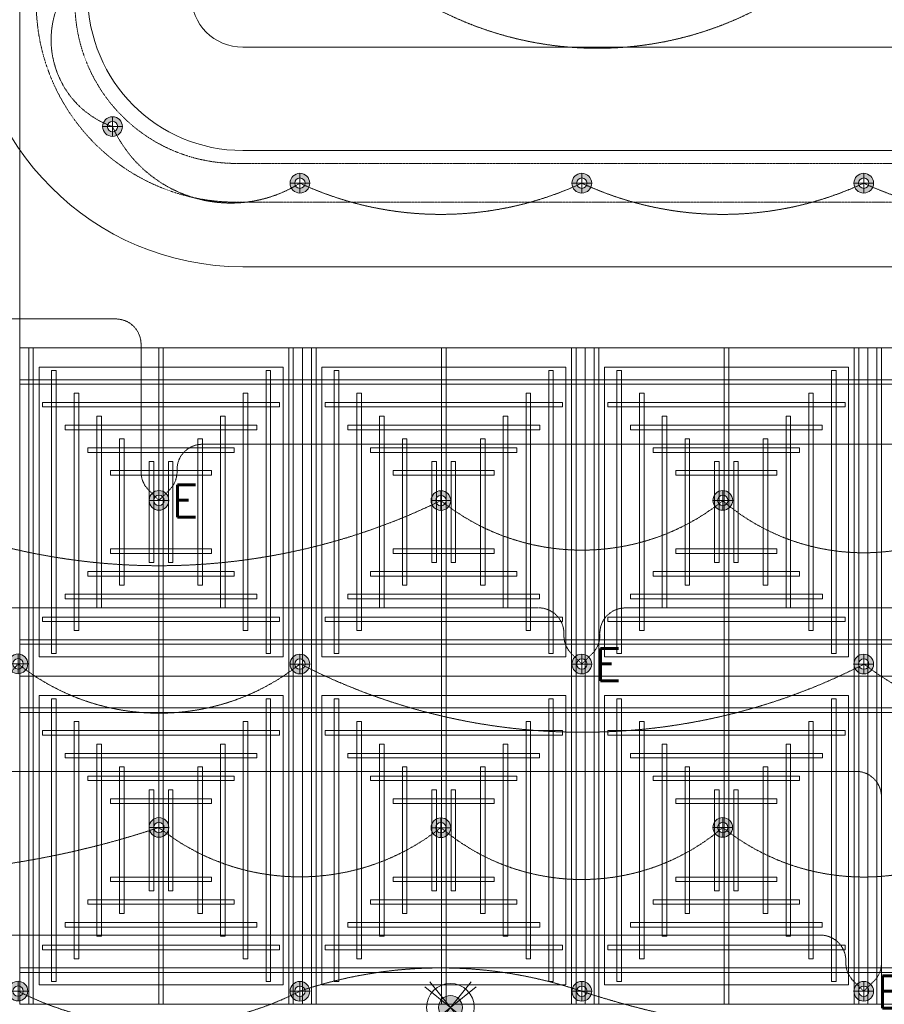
# Model space of a CAD drawing. Header units: millimetres. Extents: x -750 to 72845, y -24282 to 18874.
# Tile 12 of 154: x 5532 to 8934, y 3344 to 7217. Entities that reach past the tile are written whole.
import ezdxf
from ezdxf.enums import TextEntityAlignment as Align

# ---------------------------------------------------------------- set-up
doc = ezdxf.new("R2010")
doc.units = ezdxf.units.MM
doc.header["$MEASUREMENT"] = 0
for name, pattern in [('DASHED', [19.05, 12.7, -6.35]), ('HIDDENX2', [0.75, 0.5, -0.25]), ('IRISH HOUSE_FF46_HYD AIRPORT_HVAC DUCTING LAYOUT 3$0$( Dashed )', [0.75, 0.5, -0.25])]:
    doc.linetypes.add(name, pattern=pattern)
doc.layers.get('0').update_dxf_attribs({"lineweight": 5})
for name, color, linetype, lineweight in [('E Celing Lighting', 5, 'DASHED', 5), ('IRISH HOUSE_FF46_HYD AIRPORT_HVAC DUCTING LAYOUT 3$0$Ceiling', 14, 'Continuous', 9), ('IRISH HOUSE_FF46_HYD AIRPORT_HVAC DUCTING LAYOUT 3$0$Grey', 8, 'Continuous', 9), ('Lighting (Ceiling)', 160, 'Continuous', 15), ('M-MEP-ELLG-CABLE', 146, 'HIDDENX2', 20), ('M-MEP-ELPR-EQUIP', 6, 'Continuous', 20)]:
    doc.layers.add(name, color=color, linetype=linetype, lineweight=lineweight)
doc.layers.add('IRISH HOUSE_FF46_HYD AIRPORT_HVAC DUCTING LAYOUT 3$0$RCP LAYOUT', color=8, linetype='Continuous')
doc.styles.get("Standard").update_dxf_attribs({"font": 'romans.shx'})

# ---------------------------------------------------------------- blocks, each defined once
blk = doc.blocks.new('cl')
at = {"layer": 'Lighting (Ceiling)'}
h = blk.add_hatch(color=0, dxfattribs=at)
h.dxf.hatch_style = 1
h.paths.add_polyline_path([(1.53, 0.03, 1), (-1.53, 0.03, 1)])
h.paths.add_polyline_path([(-0.81, 0.03, -1), (0.81, 0.03, -1)], flags=16)
at = {"layer": 'Lighting (Ceiling)', "color": 0}
for p, q in [((0, 1.56), (0, -1.5)), ((-1.53, 0.03), (1.53, 0.03))]:
    blk.add_line(p, q, dxfattribs=at)
for radius in [1.53, 0.806]:
    blk.add_circle((0, 0.03), radius, dxfattribs=at)
at = {"color": 0}
blk.add_attdef('NAME', text='', height=5, dxfattribs=at).set_placement((0.84, 2.71), align=Align.MIDDLE_CENTER)
blk = doc.blocks.new('ljbsdinfpn')
at = {"layer": 'Lighting (Ceiling)'}
h = blk.add_hatch(color=6, dxfattribs=at)
h.dxf.hatch_style = 1
edge = h.paths.add_edge_path()
edge.add_arc((-23157.71, -1088.48), 1.85, 0, 360)
h = blk.add_hatch(color=6, dxfattribs=at)
h.dxf.hatch_style = 1
edge = h.paths.add_edge_path()
edge.add_arc((-23157.71, -1088.48), 1.85, 0, 360)
at = {"layer": 'Lighting (Ceiling)', "color": 6, "elevation": 0}
for points in [[(-23153.73, -1085.29), (-23161.69, -1091.68)], [(-23153.73, -1091.68), (-23161.69, -1085.29)], [(-23160.91, -1084.5), (-23154.51, -1092.46)], [(-23154.51, -1084.5), (-23160.91, -1092.46)]]:
    blk.add_lwpolyline(points, dxfattribs=at)
at = {"layer": 'Lighting (Ceiling)', "color": 6}
for radius in [3.7, 3.7, 1.85, 1.85]:
    blk.add_circle((-23157.71, -1088.48, 0), radius, dxfattribs=at)
blk = doc.blocks.new('skievubjn')
at = {"layer": 'E Celing Lighting', "color": 5}
blk.add_blockref('ljbsdinfpn', (1744391.78, -78007.31, 0), dxfattribs=at)
blk = doc.blocks.new('IRISH HOUSE_FF46_HYD AIRPORT_HVAC DUCTING LAYOUT 3$0$IRISH HOUSE-RCP LAYOUT')
at = {"color": 8, "lineweight": 0, "ltscale": 0.25}
for p, q in [((5185.4, 3209.1), (5185.4, -3245.4)), ((5185.4, -3245.4), (10746.8, -3245.4)), ((5185.4, -4536.3), (5185.4, -3245.4)), ((5185.4, -3245.4), (6297.7, -3245.4)), ((7409.9, -3245.4), (6297.7, -3245.4)), ((6297.7, -3245.4), (6297.7, -4536.3)), ((6297.7, -3245.4), (6297.7, -4536.3)), ((7409.9, -4536.3), (7409.9, -3245.4)), ((7409.9, -4536.3), (7409.9, -3245.4)), ((7409.9, -3245.4), (8522.2, -3245.4)), ((8522.2, -3245.4), (8522.2, -4536.3)), ((9634.5, -3245.4), (8522.2, -3245.4)), ((8522.2, -3245.4), (8522.2, -4536.3)), ((5261.6, -4460.1), (5261.6, -3321.6)), ((5261.6, -3321.6), (6221.5, -3321.6)), ((6221.5, -3321.6), (6221.5, -4460.1)), ((7333.7, -3321.6), (6373.9, -3321.6)), ((6373.9, -3321.6), (6373.9, -4460.1)), ((7333.7, -4460.1), (7333.7, -3321.6)), ((7486.1, -4460.1), (7486.1, -3321.6)), ((7486.1, -3321.6), (8446, -3321.6)), ((8446, -3321.6), (8446, -4460.1)), ((6221.5, -4460.1), (5261.6, -4460.1)), ((6373.9, -4460.1), (7333.7, -4460.1)), ((8446, -4460.1), (7486.1, -4460.1)), ((6297.7, -4536.3), (5185.4, -4536.3)), ((6297.7, -4536.3), (5185.4, -4536.3)), ((5185.4, -4536.3), (5185.4, -5827.2)), ((6297.7, -4536.3), (7409.9, -4536.3)), ((6297.7, -4536.3), (7409.9, -4536.3)), ((6297.7, -5827.2), (6297.7, -4536.3)), ((6297.7, -5827.2), (6297.7, -4536.3)), ((7409.9, -4536.3), (7409.9, -5827.2)), ((8522.2, -4536.3), (7409.9, -4536.3)), ((8522.2, -4536.3), (7409.9, -4536.3)), ((7409.9, -4536.3), (7409.9, -5827.2)), ((8522.2, -5827.2), (8522.2, -4536.3)), ((8522.2, -4536.3), (9634.5, -4536.3)), ((8522.2, -4536.3), (9634.5, -4536.3)), ((8522.2, -5827.2), (8522.2, -4536.3)), ((6221.5, -4612.5), (5261.6, -4612.5)), ((5261.6, -4612.5), (5261.6, -5751)), ((6221.5, -5751), (6221.5, -4612.5)), ((6373.9, -4612.5), (7333.7, -4612.5)), ((6373.9, -5751), (6373.9, -4612.5)), ((7333.7, -4612.5), (7333.7, -5751)), ((8446, -4612.5), (7486.1, -4612.5)), ((7486.1, -4612.5), (7486.1, -5751)), ((8446, -5751), (8446, -4612.5)), ((5261.6, -5751), (6221.5, -5751)), ((7333.7, -5751), (6373.9, -5751)), ((7486.1, -5751), (8446, -5751)), ((5185.4, -5827.2), (6297.7, -5827.2)), ((7409.9, -5827.2), (6297.7, -5827.2)), ((7409.9, -5827.2), (8522.2, -5827.2)), ((9634.5, -5827.2), (8522.2, -5827.2))]:
    blk.add_line(p, q, dxfattribs=at)
at = {"layer": 'IRISH HOUSE_FF46_HYD AIRPORT_HVAC DUCTING LAYOUT 3$0$Ceiling', "color": 8, "lineweight": 0, "ltscale": 0.25}
for p, q in [((5239, -3245.4), (5221.1, -3245.4)), ((5221.1, -3245.4), (5221.1, -4536.3)), ((5239, -4536.3), (5239, -3245.4)), ((5732.6, -4536.3), (5732.6, -3245.4)), ((5732.6, -3245.4), (5750.5, -3245.4)), ((5750.5, -3245.4), (5750.5, -4536.3)), ((6244, -4536.3), (6244, -3245.4)), ((6244, -3245.4), (6261.9, -3245.4)), ((6261.9, -3245.4), (6261.9, -4536.3)), ((6351.3, -3245.4), (6333.4, -3245.4)), ((6333.4, -3245.4), (6333.4, -4536.3)), ((6351.3, -4536.3), (6351.3, -3245.4)), ((6862.7, -3245.4), (6844.9, -3245.4)), ((6844.9, -3245.4), (6844.9, -4536.3)), ((6862.7, -4536.3), (6862.7, -3245.4)), ((7356.3, -4536.3), (7356.3, -3245.4)), ((7356.3, -3245.4), (7374.2, -3245.4)), ((7374.2, -3245.4), (7374.2, -4536.3)), ((7463.6, -3245.4), (7445.7, -3245.4)), ((7445.7, -3245.4), (7445.7, -4536.3)), ((7463.6, -4536.3), (7463.6, -3245.4)), ((7957.1, -4536.3), (7957.1, -3245.4)), ((7957.1, -3245.4), (7975, -3245.4)), ((7975, -3245.4), (7975, -4536.3)), ((8468.6, -4536.3), (8468.6, -3245.4)), ((8468.6, -3245.4), (8486.5, -3245.4)), ((8486.5, -3245.4), (8486.5, -4536.3)), ((8575.8, -3245.4), (8558, -3245.4)), ((8558, -3245.4), (8558, -4536.3)), ((8575.8, -4536.3), (8575.8, -3245.4)), ((5310.5, -4447), (5310.5, -3334.8)), ((5310.5, -3334.8), (5328.4, -3334.8)), ((5328.4, -3334.8), (5328.4, -4447)), ((6154.7, -4447), (6154.7, -3334.8)), ((6154.7, -3334.8), (6172.6, -3334.8)), ((6172.6, -3334.8), (6172.6, -4447)), ((6440.6, -3334.8), (6422.8, -3334.8)), ((6422.8, -3334.8), (6422.8, -4447)), ((6440.6, -4447), (6440.6, -3334.8)), ((7284.8, -3334.8), (7267, -3334.8)), ((7267, -3334.8), (7267, -4447)), ((7284.8, -4447), (7284.8, -3334.8)), ((7535, -4447), (7535, -3334.8)), ((7535, -3334.8), (7552.9, -3334.8)), ((7552.9, -3334.8), (7552.9, -4447)), ((8379.2, -4447), (8379.2, -3334.8)), ((8379.2, -3334.8), (8397.1, -3334.8)), ((8397.1, -3334.8), (8397.1, -4447)), ((6297.7, -3370.5), (5185.4, -3370.5)), ((5185.4, -3370.5), (5185.4, -3388.4)), ((5185.4, -3388.4), (6297.7, -3388.4)), ((6297.7, -3388.4), (6297.7, -3370.5)), ((6297.7, -3370.5), (7409.9, -3370.5)), ((6297.7, -3388.4), (6297.7, -3370.5)), ((7409.9, -3388.4), (6297.7, -3388.4)), ((7409.9, -3370.5), (7409.9, -3388.4)), ((8522.2, -3370.5), (7409.9, -3370.5)), ((7409.9, -3370.5), (7409.9, -3388.4)), ((7409.9, -3388.4), (8522.2, -3388.4)), ((8522.2, -3388.4), (8522.2, -3370.5)), ((8522.2, -3388.4), (8522.2, -3370.5)), ((8522.2, -3370.5), (9634.5, -3370.5)), ((9634.5, -3388.4), (8522.2, -3388.4)), ((5399.9, -4357.6), (5399.9, -3424.1)), ((5399.9, -3424.1), (5417.7, -3424.1)), ((5417.7, -3424.1), (5417.7, -4357.6)), ((6065.3, -4357.6), (6065.3, -3424.1)), ((6065.3, -3424.1), (6083.2, -3424.1)), ((6083.2, -3424.1), (6083.2, -4357.6)), ((6530, -3424.1), (6512.1, -3424.1)), ((6512.1, -3424.1), (6512.1, -4357.6)), ((6530, -4357.6), (6530, -3424.1)), ((7195.5, -3424.1), (7177.6, -3424.1)), ((7177.6, -3424.1), (7177.6, -4357.6)), ((7195.5, -4357.6), (7195.5, -3424.1)), ((7624.4, -4357.6), (7624.4, -3424.1)), ((7624.4, -3424.1), (7642.3, -3424.1)), ((7642.3, -3424.1), (7642.3, -4357.6)), ((8289.9, -4357.6), (8289.9, -3424.1)), ((8289.9, -3424.1), (8307.7, -3424.1)), ((8307.7, -3424.1), (8307.7, -4357.6)), ((5274.7, -3459.9), (5274.7, -3477.8)), ((6208.2, -3459.9), (5274.7, -3459.9)), ((5274.7, -3477.8), (6208.2, -3477.8)), ((6208.2, -3477.8), (6208.2, -3459.9)), ((6387.1, -3477.8), (6387.1, -3459.9)), ((6387.1, -3459.9), (7320.6, -3459.9)), ((7320.6, -3477.8), (6387.1, -3477.8)), ((7320.6, -3459.9), (7320.6, -3477.8)), ((7499.3, -3459.9), (7499.3, -3477.8)), ((8432.8, -3459.9), (7499.3, -3459.9)), ((7499.3, -3477.8), (8432.8, -3477.8)), ((8432.8, -3477.8), (8432.8, -3459.9)), ((5489.2, -4268.2), (5489.2, -3513.5)), ((5489.2, -3513.5), (5507.1, -3513.5)), ((5507.1, -3513.5), (5507.1, -4268.2)), ((5976, -4268.2), (5976, -3513.5)), ((5976, -3513.5), (5993.8, -3513.5)), ((5993.8, -3513.5), (5993.8, -4268.2)), ((6619.4, -3513.5), (6601.5, -3513.5)), ((6601.5, -3513.5), (6601.5, -4268.2)), ((6619.4, -4268.2), (6619.4, -3513.5)), ((7106.1, -3513.5), (7088.2, -3513.5)), ((7088.2, -3513.5), (7088.2, -4268.2)), ((7106.1, -4268.2), (7106.1, -3513.5)), ((7713.8, -4268.2), (7713.8, -3513.5)), ((7713.8, -3513.5), (7731.6, -3513.5)), ((7731.6, -3513.5), (7731.6, -4268.2)), ((8200.5, -4268.2), (8200.5, -3513.5)), ((8200.5, -3513.5), (8218.4, -3513.5)), ((8218.4, -3513.5), (8218.4, -4268.2)), ((5364.1, -3549.3), (5364.1, -3567.1)), ((6118.8, -3549.3), (5364.1, -3549.3)), ((6118.8, -3567.1), (6118.8, -3549.3)), ((6476.5, -3567.1), (6476.5, -3549.3)), ((6476.5, -3549.3), (7231.3, -3549.3)), ((7231.3, -3549.3), (7231.3, -3567.1)), ((7588.6, -3549.3), (7588.6, -3567.1)), ((8343.3, -3549.3), (7588.6, -3549.3)), ((8343.3, -3567.1), (8343.3, -3549.3)), ((5364.1, -3567.1), (6118.8, -3567.1)), ((7231.3, -3567.1), (6476.5, -3567.1)), ((7588.6, -3567.1), (8343.3, -3567.1)), ((5453.5, -3638.6), (5453.5, -3656.5)), ((6029.5, -3638.6), (5453.5, -3638.6)), ((5578.6, -4178.9), (5578.6, -3602.9)), ((5578.6, -3602.9), (5596.5, -3602.9)), ((5596.5, -3602.9), (5596.5, -4178.9)), ((5904.4, -3602.9), (5886.5, -3602.9)), ((5886.5, -3602.9), (5886.5, -4178.9)), ((5904.4, -4178.9), (5904.4, -3602.9)), ((6029.5, -3656.5), (6029.5, -3638.6)), ((6565.8, -3656.5), (6565.8, -3638.6)), ((6565.8, -3638.6), (7141.9, -3638.6)), ((6691, -4178.9), (6691, -3602.9)), ((6691, -3602.9), (6708.8, -3602.9)), ((6708.8, -3602.9), (6708.8, -4178.9)), ((7016.7, -3602.9), (6998.9, -3602.9)), ((6998.9, -3602.9), (6998.9, -4178.9)), ((7016.7, -4178.9), (7016.7, -3602.9)), ((7141.9, -3638.6), (7141.9, -3656.5)), ((7678, -3638.6), (7678, -3656.5)), ((8254, -3638.6), (7678, -3638.6)), ((7803.1, -4178.9), (7803.1, -3602.9)), ((7803.1, -3602.9), (7821, -3602.9)), ((7821, -3602.9), (7821, -4178.9)), ((8128.9, -3602.9), (8111.1, -3602.9)), ((8111.1, -3602.9), (8111.1, -4178.9)), ((8128.9, -4178.9), (8128.9, -3602.9)), ((8254, -3656.5), (8254, -3638.6)), ((5453.5, -3656.5), (6029.5, -3656.5)), ((7141.9, -3656.5), (6565.8, -3656.5)), ((7678, -3656.5), (8254, -3656.5)), ((5694.8, -4089.5), (5694.8, -3692.2)), ((5694.8, -3692.2), (5712.6, -3692.2)), ((5712.6, -3692.2), (5712.6, -4089.5)), ((5788.2, -3692.2), (5770.3, -3692.2)), ((5770.3, -3692.2), (5770.3, -4089.5)), ((5788.2, -4089.5), (5788.2, -3692.2)), ((6807.1, -4089.5), (6807.1, -3692.2)), ((6807.1, -3692.2), (6825, -3692.2)), ((6825, -3692.2), (6825, -4089.5)), ((6900.6, -3692.2), (6882.7, -3692.2)), ((6882.7, -3692.2), (6882.7, -4089.5)), ((6900.6, -4089.5), (6900.6, -3692.2)), ((7919.3, -4089.5), (7919.3, -3692.2)), ((7919.3, -3692.2), (7937.2, -3692.2)), ((7937.2, -3692.2), (7937.2, -4089.5)), ((8012.8, -3692.2), (7994.9, -3692.2)), ((7994.9, -3692.2), (7994.9, -4089.5)), ((8012.8, -4089.5), (8012.8, -3692.2)), ((5542.8, -3728), (5542.8, -3745.9)), ((5940.1, -3728), (5542.8, -3728)), ((5542.8, -3745.9), (5940.1, -3745.9)), ((5940.1, -3745.9), (5940.1, -3728)), ((6655.2, -3745.9), (6655.2, -3728)), ((6655.2, -3728), (7052.5, -3728)), ((7052.5, -3745.9), (6655.2, -3745.9)), ((7052.5, -3728), (7052.5, -3745.9)), ((7767.4, -3728), (7767.4, -3745.9)), ((8164.7, -3728), (7767.4, -3728)), ((7767.4, -3745.9), (8164.7, -3745.9)), ((8164.7, -3745.9), (8164.7, -3728)), ((5542.8, -4053.8), (5542.8, -4035.9)), ((5542.8, -4035.9), (5940.1, -4035.9)), ((5940.1, -4053.8), (5542.8, -4053.8)), ((5940.1, -4035.9), (5940.1, -4053.8)), ((7052.5, -4035.9), (6655.2, -4035.9)), ((6655.2, -4035.9), (6655.2, -4053.8)), ((6655.2, -4053.8), (7052.5, -4053.8)), ((7052.5, -4053.8), (7052.5, -4035.9)), ((7767.4, -4053.8), (7767.4, -4035.9)), ((7767.4, -4035.9), (8164.7, -4035.9)), ((8164.7, -4053.8), (7767.4, -4053.8)), ((8164.7, -4035.9), (8164.7, -4053.8)), ((5712.6, -4089.5), (5694.8, -4089.5)), ((5770.3, -4089.5), (5788.2, -4089.5)), ((6825, -4089.5), (6807.1, -4089.5)), ((6882.7, -4089.5), (6900.6, -4089.5)), ((7937.2, -4089.5), (7919.3, -4089.5)), ((7994.9, -4089.5), (8012.8, -4089.5)), ((5453.5, -4143.1), (5453.5, -4125.3)), ((5453.5, -4125.3), (6029.5, -4125.3)), ((6029.5, -4143.1), (5453.5, -4143.1)), ((6029.5, -4125.3), (6029.5, -4143.1)), ((7141.9, -4125.3), (6565.8, -4125.3)), ((6565.8, -4125.3), (6565.8, -4143.1)), ((6565.8, -4143.1), (7141.9, -4143.1)), ((7141.9, -4143.1), (7141.9, -4125.3)), ((7678, -4143.1), (7678, -4125.3)), ((7678, -4125.3), (8254, -4125.3)), ((8254, -4143.1), (7678, -4143.1)), ((8254, -4125.3), (8254, -4143.1)), ((5596.5, -4178.9), (5578.6, -4178.9)), ((5886.5, -4178.9), (5904.4, -4178.9)), ((6708.8, -4178.9), (6691, -4178.9)), ((6998.9, -4178.9), (7016.7, -4178.9)), ((7821, -4178.9), (7803.1, -4178.9)), ((8111.1, -4178.9), (8128.9, -4178.9)), ((5364.1, -4232.5), (5364.1, -4214.6)), ((5364.1, -4214.6), (6118.8, -4214.6)), ((6118.8, -4214.6), (6118.8, -4232.5)), ((7231.2, -4214.6), (6476.5, -4214.6)), ((6476.5, -4214.6), (6476.5, -4232.5)), ((7231.2, -4232.5), (7231.2, -4214.6)), ((7588.7, -4232.5), (7588.7, -4214.6)), ((7588.7, -4214.6), (8343.4, -4214.6)), ((8343.4, -4214.6), (8343.4, -4232.5)), ((6118.8, -4232.5), (5364.1, -4232.5)), ((6476.5, -4232.5), (7231.2, -4232.5)), ((8343.4, -4232.5), (7588.7, -4232.5)), ((5507.1, -4268.2), (5489.2, -4268.2)), ((5993.8, -4268.2), (5976, -4268.2)), ((6601.5, -4268.2), (6619.4, -4268.2)), ((7088.2, -4268.2), (7106.1, -4268.2)), ((7731.6, -4268.2), (7713.8, -4268.2)), ((8218.4, -4268.2), (8200.5, -4268.2)), ((5274.7, -4321.9), (5274.7, -4304)), ((5274.7, -4304), (6208.2, -4304)), ((6208.2, -4321.9), (5274.7, -4321.9)), ((6208.2, -4304), (6208.2, -4321.9)), ((7320.6, -4304), (6387.1, -4304)), ((6387.1, -4304), (6387.1, -4321.9)), ((6387.1, -4321.9), (7320.6, -4321.9)), ((7320.6, -4321.9), (7320.6, -4304)), ((7499.3, -4321.9), (7499.3, -4304)), ((7499.3, -4304), (8432.8, -4304)), ((8432.8, -4321.9), (7499.3, -4321.9)), ((8432.8, -4304), (8432.8, -4321.9)), ((5417.7, -4357.6), (5399.9, -4357.6)), ((6083.2, -4357.6), (6065.3, -4357.6)), ((6512.1, -4357.6), (6530, -4357.6)), ((7177.6, -4357.6), (7195.5, -4357.6)), ((7642.3, -4357.6), (7624.4, -4357.6)), ((8307.7, -4357.6), (8289.9, -4357.6)), ((5185.4, -4393.3), (6297.7, -4393.3)), ((5185.4, -4411.2), (5185.4, -4393.3)), ((6297.7, -4411.2), (5185.4, -4411.2)), ((7409.9, -4393.3), (6297.7, -4393.3)), ((6297.7, -4393.3), (6297.7, -4411.2)), ((6297.7, -4393.3), (6297.7, -4411.2)), ((6297.7, -4411.2), (7409.9, -4411.2)), ((7409.9, -4411.2), (7409.9, -4393.3)), ((7409.9, -4393.3), (8522.2, -4393.3)), ((7409.9, -4411.2), (7409.9, -4393.3)), ((8522.2, -4411.2), (7409.9, -4411.2)), ((8522.2, -4393.3), (8522.2, -4411.2)), ((9634.5, -4393.3), (8522.2, -4393.3)), ((8522.2, -4393.3), (8522.2, -4411.2)), ((8522.2, -4411.2), (9634.5, -4411.2)), ((5328.4, -4447), (5310.5, -4447)), ((6172.6, -4447), (6154.7, -4447)), ((6422.8, -4447), (6440.6, -4447)), ((7267, -4447), (7284.8, -4447)), ((7552.9, -4447), (7535, -4447)), ((8397.1, -4447), (8379.2, -4447)), ((5221.1, -4536.3), (5239, -4536.3)), ((5221.1, -4536.3), (5239, -4536.3)), ((5221.1, -5827.2), (5221.1, -4536.3)), ((5239, -4536.3), (5239, -5827.2)), ((5750.5, -4536.3), (5732.6, -4536.3)), ((5750.5, -4536.3), (5732.6, -4536.3)), ((5732.6, -4536.3), (5732.6, -5827.2)), ((5750.5, -5827.2), (5750.5, -4536.3)), ((6261.9, -4536.3), (6244, -4536.3)), ((6261.9, -4536.3), (6244, -4536.3)), ((6244, -4536.3), (6244, -5827.2)), ((6261.9, -5827.2), (6261.9, -4536.3)), ((6333.4, -4536.3), (6351.3, -4536.3)), ((6333.4, -4536.3), (6351.3, -4536.3)), ((6333.4, -5827.2), (6333.4, -4536.3)), ((6351.3, -4536.3), (6351.3, -5827.2)), ((6844.9, -4536.3), (6862.7, -4536.3)), ((6844.9, -4536.3), (6862.7, -4536.3)), ((6844.9, -5827.2), (6844.9, -4536.3)), ((6862.7, -4536.3), (6862.7, -5827.2)), ((7374.2, -4536.3), (7356.3, -4536.3)), ((7374.2, -4536.3), (7356.3, -4536.3)), ((7356.3, -4536.3), (7356.3, -5827.2)), ((7374.2, -5827.2), (7374.2, -4536.3)), ((7445.7, -4536.3), (7463.6, -4536.3)), ((7445.7, -4536.3), (7463.6, -4536.3)), ((7445.7, -5827.2), (7445.7, -4536.3)), ((7463.6, -4536.3), (7463.6, -5827.2)), ((7975, -4536.3), (7957.1, -4536.3)), ((7975, -4536.3), (7957.1, -4536.3)), ((7957.1, -4536.3), (7957.1, -5827.2)), ((7975, -5827.2), (7975, -4536.3)), ((8486.5, -4536.3), (8468.6, -4536.3)), ((8486.5, -4536.3), (8468.6, -4536.3)), ((8468.6, -4536.3), (8468.6, -5827.2)), ((8486.5, -5827.2), (8486.5, -4536.3)), ((8558, -4536.3), (8575.8, -4536.3)), ((8558, -4536.3), (8575.8, -4536.3)), ((8558, -5827.2), (8558, -4536.3)), ((8575.8, -4536.3), (8575.8, -5827.2)), ((5328.4, -4625.7), (5310.5, -4625.7)), ((5310.5, -4625.7), (5310.5, -5737.9)), ((5328.4, -5737.9), (5328.4, -4625.7)), ((6172.6, -4625.7), (6154.7, -4625.7)), ((6154.7, -4625.7), (6154.7, -5737.9)), ((6172.6, -5737.9), (6172.6, -4625.7)), ((6422.8, -4625.7), (6440.6, -4625.7)), ((6422.8, -5737.9), (6422.8, -4625.7)), ((6440.6, -4625.7), (6440.6, -5737.9)), ((7267, -4625.7), (7284.8, -4625.7)), ((7267, -5737.9), (7267, -4625.7)), ((7284.8, -4625.7), (7284.8, -5737.9)), ((7552.9, -4625.7), (7535, -4625.7)), ((7535, -4625.7), (7535, -5737.9)), ((7552.9, -5737.9), (7552.9, -4625.7)), ((8397.1, -4625.7), (8379.2, -4625.7)), ((8379.2, -4625.7), (8379.2, -5737.9)), ((8397.1, -5737.9), (8397.1, -4625.7)), ((6297.7, -4661.4), (5185.4, -4661.4)), ((5185.4, -4661.4), (5185.4, -4679.3)), ((5185.4, -4679.3), (6297.7, -4679.3)), ((6297.7, -4679.3), (6297.7, -4661.4)), ((6297.7, -4661.4), (7409.9, -4661.4)), ((6297.7, -4679.3), (6297.7, -4661.4)), ((7409.9, -4679.3), (6297.7, -4679.3)), ((7409.9, -4661.4), (7409.9, -4679.3)), ((8522.2, -4661.4), (7409.9, -4661.4)), ((7409.9, -4661.4), (7409.9, -4679.3)), ((7409.9, -4679.3), (8522.2, -4679.3)), ((8522.2, -4679.3), (8522.2, -4661.4)), ((8522.2, -4679.3), (8522.2, -4661.4)), ((8522.2, -4661.4), (9634.5, -4661.4)), ((9634.5, -4679.3), (8522.2, -4679.3)), ((5417.7, -4715.1), (5399.9, -4715.1)), ((5399.9, -4715.1), (5399.9, -5648.5)), ((5417.7, -5648.5), (5417.7, -4715.1)), ((6083.2, -4715.1), (6065.3, -4715.1)), ((6065.3, -4715.1), (6065.3, -5648.5)), ((6083.2, -5648.5), (6083.2, -4715.1)), ((6512.1, -4715.1), (6530, -4715.1)), ((6512.1, -5648.5), (6512.1, -4715.1)), ((6530, -4715.1), (6530, -5648.5)), ((7177.6, -4715.1), (7195.5, -4715.1)), ((7177.6, -5648.5), (7177.6, -4715.1)), ((7195.5, -4715.1), (7195.5, -5648.5)), ((7642.3, -4715.1), (7624.4, -4715.1)), ((7624.4, -4715.1), (7624.4, -5648.5)), ((7642.3, -5648.5), (7642.3, -4715.1)), ((8307.7, -4715.1), (8289.9, -4715.1)), ((8289.9, -4715.1), (8289.9, -5648.5)), ((8307.7, -5648.5), (8307.7, -4715.1)), ((5274.7, -4750.8), (5274.7, -4768.7)), ((6208.2, -4750.8), (5274.7, -4750.8)), ((6208.2, -4768.7), (6208.2, -4750.8)), ((6387.1, -4768.7), (6387.1, -4750.8)), ((6387.1, -4750.8), (7320.6, -4750.8)), ((7320.6, -4750.8), (7320.6, -4768.7)), ((7499.3, -4750.8), (7499.3, -4768.7)), ((8432.8, -4750.8), (7499.3, -4750.8)), ((8432.8, -4768.7), (8432.8, -4750.8)), ((5274.7, -4768.7), (6208.2, -4768.7)), ((7320.6, -4768.7), (6387.1, -4768.7)), ((7499.3, -4768.7), (8432.8, -4768.7)), ((5364.1, -4840.2), (5364.1, -4858)), ((6118.8, -4840.2), (5364.1, -4840.2)), ((5507.1, -4804.4), (5489.2, -4804.4)), ((5489.2, -4804.4), (5489.2, -5559.1)), ((5507.1, -5559.1), (5507.1, -4804.4)), ((5993.8, -4804.4), (5976, -4804.4)), ((5976, -4804.4), (5976, -5559.1)), ((5993.8, -5559.1), (5993.8, -4804.4)), ((6118.8, -4858), (6118.8, -4840.2)), ((6476.5, -4858), (6476.5, -4840.2)), ((6476.5, -4840.2), (7231.2, -4840.2)), ((6601.5, -4804.4), (6619.4, -4804.4)), ((6601.5, -5559.1), (6601.5, -4804.4)), ((6619.4, -4804.4), (6619.4, -5559.1)), ((7088.2, -4804.4), (7106.1, -4804.4)), ((7088.2, -5559.1), (7088.2, -4804.4)), ((7106.1, -4804.4), (7106.1, -5559.1)), ((7231.2, -4840.2), (7231.2, -4858)), ((7588.7, -4840.2), (7588.7, -4858)), ((8343.4, -4840.2), (7588.7, -4840.2)), ((7731.6, -4804.4), (7713.8, -4804.4)), ((7713.8, -4804.4), (7713.8, -5559.1)), ((7731.6, -5559.1), (7731.6, -4804.4)), ((8218.4, -4804.4), (8200.5, -4804.4)), ((8200.5, -4804.4), (8200.5, -5559.1)), ((8218.4, -5559.1), (8218.4, -4804.4)), ((8343.4, -4858), (8343.4, -4840.2)), ((5364.1, -4858), (6118.8, -4858)), ((7231.2, -4858), (6476.5, -4858)), ((7588.7, -4858), (8343.4, -4858)), ((5596.5, -4893.8), (5578.6, -4893.8)), ((5578.6, -4893.8), (5578.6, -5469.8)), ((5596.5, -5469.8), (5596.5, -4893.8)), ((5886.5, -4893.8), (5904.4, -4893.8)), ((5886.5, -5469.8), (5886.5, -4893.8)), ((5904.4, -4893.8), (5904.4, -5469.8)), ((6708.8, -4893.8), (6691, -4893.8)), ((6691, -4893.8), (6691, -5469.8)), ((6708.8, -5469.8), (6708.8, -4893.8)), ((6998.9, -4893.8), (7016.7, -4893.8)), ((6998.9, -5469.8), (6998.9, -4893.8)), ((7016.7, -4893.8), (7016.7, -5469.8)), ((7821, -4893.8), (7803.1, -4893.8)), ((7803.1, -4893.8), (7803.1, -5469.8)), ((7821, -5469.8), (7821, -4893.8)), ((8111.1, -4893.8), (8128.9, -4893.8)), ((8111.1, -5469.8), (8111.1, -4893.8)), ((8128.9, -4893.8), (8128.9, -5469.8)), ((5453.5, -4929.5), (5453.5, -4947.4)), ((6029.5, -4929.5), (5453.5, -4929.5)), ((5453.5, -4947.4), (6029.5, -4947.4)), ((6029.5, -4947.4), (6029.5, -4929.5)), ((6565.8, -4947.4), (6565.8, -4929.5)), ((6565.8, -4929.5), (7141.9, -4929.5)), ((7141.9, -4947.4), (6565.8, -4947.4)), ((7141.9, -4929.5), (7141.9, -4947.4)), ((7678, -4929.5), (7678, -4947.4)), ((8254, -4929.5), (7678, -4929.5)), ((7678, -4947.4), (8254, -4947.4)), ((8254, -4947.4), (8254, -4929.5)), ((5712.6, -4983.1), (5694.8, -4983.1)), ((5694.8, -4983.1), (5694.8, -5380.4)), ((5712.6, -5380.4), (5712.6, -4983.1)), ((5770.3, -4983.1), (5788.2, -4983.1)), ((5770.3, -5380.4), (5770.3, -4983.1)), ((5788.2, -4983.1), (5788.2, -5380.4)), ((6825, -4983.1), (6807.1, -4983.1)), ((6807.1, -4983.1), (6807.1, -5380.4)), ((6825, -5380.4), (6825, -4983.1)), ((6882.7, -4983.1), (6900.6, -4983.1)), ((6882.7, -5380.4), (6882.7, -4983.1)), ((6900.6, -4983.1), (6900.6, -5380.4)), ((7937.2, -4983.1), (7919.3, -4983.1)), ((7919.3, -4983.1), (7919.3, -5380.4)), ((7937.2, -5380.4), (7937.2, -4983.1)), ((7994.9, -4983.1), (8012.8, -4983.1)), ((7994.9, -5380.4), (7994.9, -4983.1)), ((8012.8, -4983.1), (8012.8, -5380.4)), ((5542.8, -5018.9), (5542.8, -5036.8)), ((5940.1, -5018.9), (5542.8, -5018.9)), ((5940.1, -5036.8), (5940.1, -5018.9)), ((6655.2, -5036.8), (6655.2, -5018.9)), ((6655.2, -5018.9), (7052.5, -5018.9)), ((7052.5, -5018.9), (7052.5, -5036.8)), ((7767.4, -5018.9), (7767.4, -5036.8)), ((8164.7, -5018.9), (7767.4, -5018.9)), ((8164.7, -5036.8), (8164.7, -5018.9)), ((5542.8, -5036.8), (5940.1, -5036.8)), ((7052.5, -5036.8), (6655.2, -5036.8)), ((7767.4, -5036.8), (8164.7, -5036.8)), ((5542.8, -5344.7), (5542.8, -5326.8)), ((5542.8, -5326.8), (5940.1, -5326.8)), ((5940.1, -5326.8), (5940.1, -5344.7)), ((7052.5, -5326.8), (6655.2, -5326.8)), ((6655.2, -5326.8), (6655.2, -5344.7)), ((7052.5, -5344.7), (7052.5, -5326.8)), ((7767.4, -5344.7), (7767.4, -5326.8)), ((7767.4, -5326.8), (8164.7, -5326.8)), ((8164.7, -5326.8), (8164.7, -5344.7)), ((5940.1, -5344.7), (5542.8, -5344.7)), ((5694.8, -5380.4), (5712.6, -5380.4)), ((5788.2, -5380.4), (5770.3, -5380.4)), ((6655.2, -5344.7), (7052.5, -5344.7)), ((6807.1, -5380.4), (6825, -5380.4)), ((6900.6, -5380.4), (6882.7, -5380.4)), ((8164.7, -5344.7), (7767.4, -5344.7)), ((7919.3, -5380.4), (7937.2, -5380.4)), ((8012.8, -5380.4), (7994.9, -5380.4)), ((5453.5, -5434), (5453.5, -5416.2)), ((5453.5, -5416.2), (6029.5, -5416.2)), ((6029.5, -5416.2), (6029.5, -5434)), ((7141.9, -5416.2), (6565.8, -5416.2)), ((6565.8, -5416.2), (6565.8, -5434)), ((7141.9, -5434), (7141.9, -5416.2)), ((7678, -5434), (7678, -5416.2)), ((7678, -5416.2), (8254, -5416.2)), ((8254, -5416.2), (8254, -5434)), ((6029.5, -5434), (5453.5, -5434)), ((6565.8, -5434), (7141.9, -5434)), ((8254, -5434), (7678, -5434)), ((5578.6, -5469.8), (5596.5, -5469.8)), ((5904.4, -5469.8), (5886.5, -5469.8)), ((6691, -5469.8), (6708.8, -5469.8)), ((7016.7, -5469.8), (6998.9, -5469.8)), ((7803.1, -5469.8), (7821, -5469.8)), ((8128.9, -5469.8), (8111.1, -5469.8)), ((5364.1, -5523.4), (5364.1, -5505.5)), ((5364.1, -5505.5), (6118.8, -5505.5)), ((6118.8, -5523.4), (5364.1, -5523.4)), ((6118.8, -5505.5), (6118.8, -5523.4)), ((7231.3, -5505.5), (6476.5, -5505.5)), ((6476.5, -5505.5), (6476.5, -5523.4)), ((6476.5, -5523.4), (7231.3, -5523.4)), ((7231.3, -5523.4), (7231.3, -5505.5)), ((7588.6, -5523.4), (7588.6, -5505.5)), ((7588.6, -5505.5), (8343.3, -5505.5)), ((8343.3, -5523.4), (7588.6, -5523.4)), ((8343.3, -5505.5), (8343.3, -5523.4)), ((5489.2, -5559.1), (5507.1, -5559.1)), ((5976, -5559.1), (5993.8, -5559.1)), ((6619.4, -5559.1), (6601.5, -5559.1)), ((7106.1, -5559.1), (7088.2, -5559.1)), ((7713.8, -5559.1), (7731.6, -5559.1)), ((8200.5, -5559.1), (8218.4, -5559.1)), ((5274.7, -5612.8), (5274.7, -5594.9)), ((5274.7, -5594.9), (6208.2, -5594.9)), ((6208.2, -5612.8), (5274.7, -5612.8)), ((6208.2, -5594.9), (6208.2, -5612.8)), ((7320.6, -5594.9), (6387.1, -5594.9)), ((6387.1, -5594.9), (6387.1, -5612.8)), ((6387.1, -5612.8), (7320.6, -5612.8)), ((7320.6, -5612.8), (7320.6, -5594.9)), ((7499.3, -5612.8), (7499.3, -5594.9)), ((7499.3, -5594.9), (8432.8, -5594.9)), ((8432.8, -5612.8), (7499.3, -5612.8)), ((8432.8, -5594.9), (8432.8, -5612.8)), ((5399.9, -5648.5), (5417.7, -5648.5)), ((6065.3, -5648.5), (6083.2, -5648.5)), ((6530, -5648.5), (6512.1, -5648.5)), ((7195.5, -5648.5), (7177.6, -5648.5)), ((7624.4, -5648.5), (7642.3, -5648.5)), ((8289.9, -5648.5), (8307.7, -5648.5)), ((5185.4, -5684.3), (6297.7, -5684.3)), ((5185.4, -5702.1), (5185.4, -5684.3)), ((7409.9, -5684.3), (6297.7, -5684.3)), ((6297.7, -5684.3), (6297.7, -5702.1)), ((6297.7, -5684.3), (6297.7, -5702.1)), ((7409.9, -5702.1), (7409.9, -5684.3)), ((7409.9, -5684.3), (8522.2, -5684.3)), ((7409.9, -5702.1), (7409.9, -5684.3)), ((8522.2, -5684.3), (8522.2, -5702.1)), ((9634.5, -5684.3), (8522.2, -5684.3)), ((8522.2, -5684.3), (8522.2, -5702.1)), ((6297.7, -5702.1), (5185.4, -5702.1)), ((6297.7, -5702.1), (7409.9, -5702.1)), ((8522.2, -5702.1), (7409.9, -5702.1)), ((8522.2, -5702.1), (9634.5, -5702.1)), ((5310.5, -5737.9), (5328.4, -5737.9)), ((6154.7, -5737.9), (6172.6, -5737.9)), ((6440.6, -5737.9), (6422.8, -5737.9)), ((7284.8, -5737.9), (7267, -5737.9)), ((7535, -5737.9), (7552.9, -5737.9)), ((8379.2, -5737.9), (8397.1, -5737.9)), ((5239, -5827.2), (5221.1, -5827.2)), ((5732.6, -5827.2), (5750.5, -5827.2)), ((6244, -5827.2), (6261.9, -5827.2)), ((6351.3, -5827.2), (6333.4, -5827.2)), ((6862.7, -5827.2), (6844.9, -5827.2)), ((7356.3, -5827.2), (7374.2, -5827.2)), ((7463.6, -5827.2), (7445.7, -5827.2)), ((7957.1, -5827.2), (7975, -5827.2)), ((8468.6, -5827.2), (8486.5, -5827.2)), ((8575.8, -5827.2), (8558, -5827.2))]:
    blk.add_line(p, q, dxfattribs=at)
at = {"layer": 'IRISH HOUSE_FF46_HYD AIRPORT_HVAC DUCTING LAYOUT 3$0$Grey', "color": 8, "lineweight": 0, "ltscale": 0.25}
for p, q in [((11439.6, -2062.7), (6063.1, -2062.7)), ((10677.1, -2469.1), (6063.1, -2469.1)), ((6063.1, -2469.1), (11439.6, -2469.1)), ((6063.1, -2926.3), (10677.1, -2926.3))]:
    blk.add_line(p, q, dxfattribs=at)
at = {"layer": 'IRISH HOUSE_FF46_HYD AIRPORT_HVAC DUCTING LAYOUT 3$0$Grey', "color": 8, "linetype": 'IRISH HOUSE_FF46_HYD AIRPORT_HVAC DUCTING LAYOUT 3$0$( Dashed )', "lineweight": 0, "ltscale": 0.2}
for p, q in [((6037.7, -2519.9), (10677.1, -2519.9)), ((10677.1, -2672.3), (6037.7, -2672.3))]:
    blk.add_line(p, q, dxfattribs=at)
at = {"layer": 'IRISH HOUSE_FF46_HYD AIRPORT_HVAC DUCTING LAYOUT 3$0$Grey', "color": 8, "lineweight": 0, "ltscale": 0.25}
for radius in [1066.8, 609.6, 609.6, 203.2]:
    blk.add_arc((6063.1, -1859.5), radius, 180, 270, dxfattribs=at)
at = {"layer": 'IRISH HOUSE_FF46_HYD AIRPORT_HVAC DUCTING LAYOUT 3$0$Grey', "color": 8, "linetype": 'IRISH HOUSE_FF46_HYD AIRPORT_HVAC DUCTING LAYOUT 3$0$( Dashed )', "lineweight": 0, "ltscale": 0.2}
for radius in [787.4, 635]:
    blk.add_arc((6037.7, -1884.9), radius, 180, 270, dxfattribs=at)
blk = doc.blocks.new('IRISH HOUSE_FF46_HYD AIRPORT_HVAC DUCTING LAYOUT 3')
at = {"layer": 'IRISH HOUSE_FF46_HYD AIRPORT_HVAC DUCTING LAYOUT 3$0$RCP LAYOUT', "lineweight": 0}
blk.add_blockref('IRISH HOUSE_FF46_HYD AIRPORT_HVAC DUCTING LAYOUT 3$0$IRISH HOUSE-RCP LAYOUT', (0, 0), dxfattribs=at)

msp = doc.modelspace()

# ---------------------------------------------------------------- linework, layer by layer
at = {"layer": 'M-MEP-ELLG-CABLE', "color": 5, "ltscale": 5}
msp.add_lwpolyline([(6576.4, 7876.7, 0.628175), (9034, 7876.7)], format="xyb", dxfattribs=at)
at = {"layer": 'M-MEP-ELLG-CABLE', "color": 1, "ltscale": 5}
for points in [[(831.7, 7257.4, -0.146526), (831.8, 4682.8, -0.20789), (831.8, 3395.5, 0.566772), (1845, 697.6, 0.199213), (3307.5, 697.6, 0.290007), (4416.6, 697.6, 0.290007), (5525.8, 697.6, 0.129069), (7744.1, 697.6, 0.255227), (8853.3, 697.6, 0.255227), (9962.4, 697.6, 0.204857), (11433.4, 698.4, 0.396471), (11433.4, 2109, 0.299741), (11433.4, 4683.6, 0.372432), (11433.4, 6574.2, -0.177368), (9962.4, 6574.2, -0.221401), (8853.3, 6574.2, -0.221401), (7744.1, 6574.2, -0.221401), (6634.9, 6574.2, -0.455011), (5897.6, 6796.7, -0.413275), (5676.4, 7257.4, -0.172632)], [(3862, 4039.2, 0.162821), (6080, 4039.9, 0.349888), (7189.6, 4039.9, 0.368803), (8298.7, 4039.9, 0.350709), (9407.9, 4039.2, 0.368803), (10516.9, 4039.2)], [(4971.3, 2752.6, 0.240995), (6080.4, 2752.6, 0.24039), (7189.4, 2751.9, 0.241629), (8298.7, 2752.7, 0.240415), (9407.9, 2751.9, 0.239739), (10517.1, 2751.9, 1.291138), (9962.4, 3395.5, -0.159622), (7744.2, 3395.5, 0.165279), (6635, 3396.3, -0.240954), (5525.8, 3396.3, -0.242325)]]:
    msp.add_lwpolyline(points, format="xyb", dxfattribs=at)
at = {"layer": 'M-MEP-ELLG-CABLE', "color": 1, "ltscale": 5, "elevation": 1}
msp.add_lwpolyline([(2198.2, 4682.8, 0.231512), (4416.6, 4683.6, 0.477889), (5525.8, 4683.6, 0.349768), (6635.8, 4683.6, 0.242133), (8855.1, 4682.8, 0.35033), (9963.3, 4682.8, 0.84539), (9408, 5325.7, -0.369447), (8298.8, 5325, -0.350709), (7189.6, 5325.7, -0.231316), (4971.3, 5326.5, -0.366107), (3851.9, 5325.7, -0.353893), (2752.7, 5326.5, -0.350107), (1643.7, 5326.5, -0.743955), (2198.2, 5970.1, 0.350656), (3307.6, 5969.4, 0.337376), (4971, 6612.3, -0.350709), (3861.9, 6613, -0.368803), (2752.8, 6613, -0.350709), (1643.6, 6613.8, -0.393119), (2198.1, 7257.4, 0.351512), (3304.7, 7256.7, 0.367873), (4416.6, 7256.7, 0.57746)], format="xyb", dxfattribs=at)
at = {"layer": 'M-MEP-ELLG-CABLE', "color": 5, "ltscale": 5, "elevation": 1}
for points in [[(10346.5, 5547.2), (6251.5, 5547.2, 0.414214), (6151.5, 5447.2), (6151.5, 5438.7, -0.199474), (6122, 5367.9), (6080.5, 5326.5), (6038.9, 5368.4, -0.197928), (6009.9, 5438.8), (6009.9, 5940.1, 0.414214), (5909.9, 6040.1), (4529, 6040.1, 0.198351)], [(3478.5, 4903.9), (7573.5, 4903.9, -0.414214), (7673.5, 4803.9), (7673.5, 4795.1, 0.197928), (7702.5, 4724.7), (7744.1, 4682.8), (7785.7, 4724.2, 0.199474), (7815.1, 4795.1), (7815.1, 4803.5, -0.414214), (7915.1, 4903.5), (10638.1, 4903.5, 0.414214)], [(5000.6, 3616.7), (8682.7, 3616.7, -0.414214), (8782.7, 3516.7), (8782.7, 3507.9, 0.197928), (8811.7, 3437.4), (8853.3, 3395.5), (8893.4, 3435.5, 0.199474), (8922.9, 3506.4), (8922.9, 4160.6, 0.414214), (8822.9, 4260.6), (5142.2, 4260.6, 0.414214)]]:
    msp.add_lwpolyline(points, format="xyb", dxfattribs=at)

# ---------------------------------------------------------------- block references
at = {"layer": 'E Celing Lighting', "color": 8, "xscale": 25.4, "yscale": 25.4, "zscale": 25.4}
msp.add_blockref('skievubjn', (-43712118.3, 2012365.4), dxfattribs=at)
at = {"layer": 'E Celing Lighting', "color": 1, "xscale": 25.32885420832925, "yscale": 25.32885420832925, "zscale": 25.32885420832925}
for p in [(5897.6, 6796), (6634.9, 6573.4), (7744.1, 6573.4), (8853.3, 6573.4), (7189.6, 5325), (8298.8, 5325.7), (5525.8, 4682.8), (6634.9, 4682.1), (8853.3, 4682.1), (6080.4, 4039.2), (7189.5, 4038.4), (8298.7, 4039.2), (5525.8, 3395.5), (6634.9, 3394.8), (7744.1, 3394.8)]:
    msp.add_blockref('cl', p, dxfattribs=at)
at = {"layer": 'E Celing Lighting', "color": 5}
ref = msp.add_blockref('cl', (6080.5, 5325.7), dxfattribs=dict(at, xscale=-25.32885420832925, yscale=25.32885420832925, zscale=25.32885420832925))
ref.add_attrib('NAME', 'E', dxfattribs={"layer": '0', "color": 0, "height": 126.6}).set_placement((6183.6, 5324), align=Align.MIDDLE_CENTER)
ref = msp.add_blockref('cl', (7744.1, 4682.1), dxfattribs=dict(at, xscale=-25.32885420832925, yscale=25.32885420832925, zscale=25.32885420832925))
ref.add_attrib('NAME', 'E', dxfattribs={"layer": '0', "color": 0, "height": 126.6}).set_placement((7847.3, 4680.3), align=Align.MIDDLE_CENTER)
ref = msp.add_blockref('cl', (8853.3, 3394.8), dxfattribs=dict(at, xscale=-25.32885420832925, yscale=25.32885420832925, zscale=25.32885420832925))
ref.add_attrib('NAME', 'E', dxfattribs={"layer": '0', "color": 0, "height": 126.6}).set_placement((8956.4, 3393), align=Align.MIDDLE_CENTER)
at = {"layer": 'M-MEP-ELPR-EQUIP'}
msp.add_blockref('IRISH HOUSE_FF46_HYD AIRPORT_HVAC DUCTING LAYOUT 3', (347, 9171.7), dxfattribs=at)

doc.saveas('drawing.dxf')
